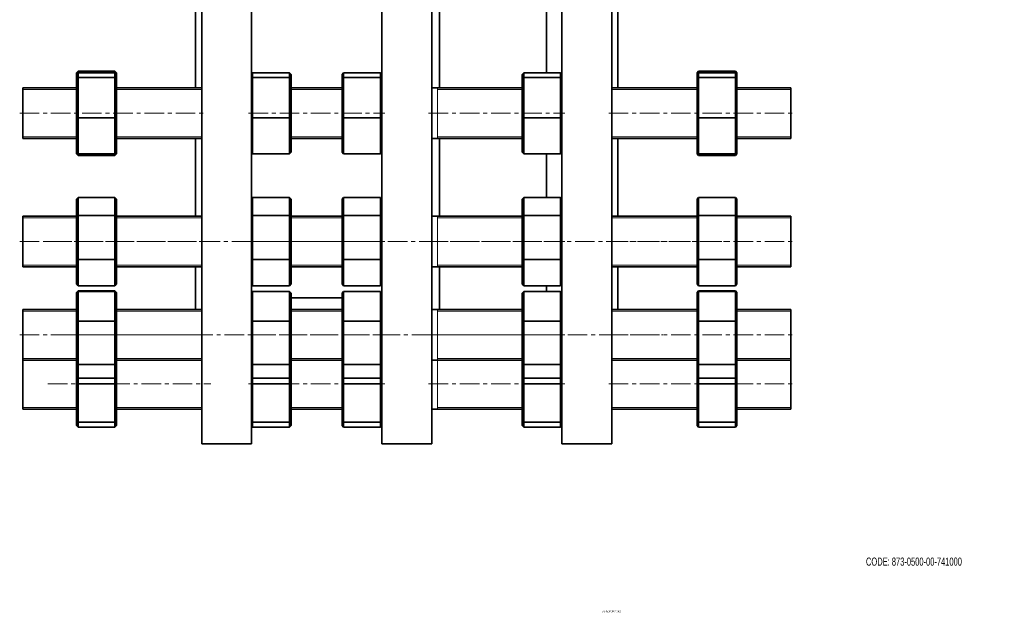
# Model space of a CAD drawing. Header units: millimetres. Extents: x -374 to 1072, y 1 to 841.
# Tile 1 of 3: x -374 to 267, y 1 to 387. Entities that reach past the tile are written whole.
import ezdxf

# ---------------------------------------------------------------- set-up
doc = ezdxf.new("R2010")
doc.units = ezdxf.units.MM
doc.linetypes.add('CENTERX2', pattern=[20.32, 12.7, -2.54, 2.54, -2.54])
doc.layers.add('NOTE', color=7, linetype='Continuous')
doc.layers.add('SLD-0', color=179, linetype='Continuous')
doc.styles.add('SLDTEXTSTYLE0', font='TXT', dxfattribs={"width": 0.605})

msp = doc.modelspace()

# ---------------------------------------------------------------- linework, layer by layer
at = {"color": 7, "linetype": 'Continuous', "lineweight": 35}
for p, q in [((-255.82, 110.94), (-255.82, 840.94)), ((-223.32, 110.94), (-223.32, 840.94)), ((-138.57, 110.94), (-138.57, 840.94)), ((-106.07, 110.94), (-106.07, 840.94)), ((-21.32, 110.94), (-21.32, 840.94)), ((11.18, 110.94), (11.18, 840.94)), ((-259.82, 342.62), (-259.82, 407.81)), ((-101.07, 342.62), (-101.07, 407.81)), ((15.18, 342.62), (15.18, 407.81)), ((-31.32, 352.49), (-31.32, 396.86)), ((-336.32, 353.58), (-337.32, 352.48)), ((-336.32, 353.58), (-336.32, 352.49)), ((-312.32, 353.58), (-336.32, 353.58)), ((-312.32, 352.49), (-312.32, 353.58)), ((-312.32, 353.58), (-311.32, 352.48)), ((67.68, 353.58), (66.68, 352.48)), ((67.68, 353.58), (67.68, 352.49)), ((91.68, 353.58), (67.68, 353.58)), ((91.68, 352.49), (91.68, 353.58)), ((91.68, 353.58), (92.68, 352.48)), ((-336.32, 352.49), (-337.32, 351.44)), ((-337.32, 351.44), (-337.32, 352.48)), ((-337.32, 348.54), (-337.32, 351.44)), ((-337.32, 348.54), (-336.32, 349.47)), ((-337.32, 323.22), (-337.32, 348.54)), ((-336.32, 352.49), (-336.32, 349.47)), ((-312.32, 352.49), (-336.32, 352.49)), ((-336.32, 349.47), (-336.32, 323.1)), ((-312.32, 349.47), (-336.32, 349.47)), ((-312.32, 349.47), (-312.32, 352.49)), ((-311.32, 351.44), (-312.32, 352.49)), ((-312.32, 323.1), (-312.32, 349.47)), ((-311.32, 348.54), (-312.32, 349.47)), ((-311.32, 352.48), (-311.32, 351.44)), ((-311.32, 351.44), (-311.32, 348.54)), ((-311.32, 348.54), (-311.32, 323.22)), ((-222.64, 352.49), (-223.32, 351.77)), ((-223.32, 348.83), (-222.64, 349.47)), ((-222.64, 352.49), (-222.64, 349.47)), ((-198.64, 352.49), (-222.64, 352.49)), ((-222.64, 349.47), (-222.64, 323.1)), ((-198.64, 349.47), (-222.64, 349.47)), ((-198.64, 349.47), (-198.64, 352.49)), ((-197.64, 351.44), (-198.64, 352.49)), ((-198.64, 323.1), (-198.64, 349.47)), ((-197.64, 348.54), (-198.64, 349.47)), ((-197.64, 351.44), (-197.64, 348.54)), ((-197.64, 348.54), (-197.64, 323.22)), ((-163.47, 352.49), (-164.47, 351.44)), ((-164.47, 348.54), (-164.47, 351.44)), ((-164.47, 348.54), (-163.47, 349.47)), ((-164.47, 323.22), (-164.47, 348.54)), ((-163.47, 352.49), (-163.47, 349.47)), ((-139.47, 352.49), (-163.47, 352.49)), ((-163.47, 349.47), (-163.47, 323.1)), ((-139.47, 349.47), (-163.47, 349.47)), ((-139.47, 349.47), (-139.47, 352.49)), ((-138.57, 351.55), (-139.47, 352.49)), ((-139.47, 323.1), (-139.47, 349.47)), ((-138.57, 348.64), (-139.47, 349.47)), ((-46.14, 352.49), (-47.14, 351.44)), ((-47.14, 348.54), (-47.14, 351.44)), ((-47.14, 348.54), (-46.14, 349.47)), ((-47.14, 323.22), (-47.14, 348.54)), ((-46.14, 352.49), (-46.14, 349.47)), ((-22.14, 352.49), (-46.14, 352.49)), ((-46.14, 349.47), (-46.14, 323.1)), ((-22.14, 349.47), (-46.14, 349.47)), ((-22.14, 349.47), (-22.14, 352.49)), ((-21.32, 351.63), (-22.14, 352.49)), ((-22.14, 323.1), (-22.14, 349.47)), ((-21.32, 348.71), (-22.14, 349.47)), ((67.68, 352.49), (66.68, 351.44)), ((66.68, 351.44), (66.68, 352.48)), ((66.68, 348.54), (66.68, 351.44)), ((66.68, 348.54), (67.68, 349.47)), ((66.68, 323.22), (66.68, 348.54)), ((67.68, 352.49), (67.68, 349.47)), ((91.68, 352.49), (67.68, 352.49)), ((67.68, 349.47), (67.68, 323.1)), ((91.68, 349.47), (67.68, 349.47)), ((91.68, 349.47), (91.68, 352.49)), ((92.68, 351.44), (91.68, 352.49)), ((91.68, 323.1), (91.68, 349.47)), ((92.68, 348.54), (91.68, 349.47)), ((92.68, 352.48), (92.68, 351.44)), ((92.68, 351.44), (92.68, 348.54)), ((92.68, 348.54), (92.68, 323.22)), ((-337.32, 342.62), (-372.32, 342.62)), ((-372.32, 309.62), (-372.32, 342.62)), ((-255.82, 342.62), (-311.32, 342.62)), ((-164.47, 342.62), (-197.64, 342.62)), ((-47.14, 342.62), (-106.07, 342.62)), ((66.68, 342.62), (11.18, 342.62)), ((127.68, 342.62), (92.68, 342.62)), ((127.68, 309.62), (127.68, 342.62)), ((-337.32, 323.22), (-336.32, 323.1)), ((-337.32, 300.8), (-337.32, 323.22)), ((-336.32, 323.1), (-336.32, 299.75)), ((-312.32, 323.1), (-336.32, 323.1)), ((-312.32, 323.1), (-311.32, 323.22)), ((-312.32, 299.75), (-312.32, 323.1)), ((-311.32, 323.22), (-311.32, 300.8)), ((-223.32, 323.19), (-222.64, 323.1)), ((-222.64, 323.1), (-222.64, 299.75)), ((-198.64, 323.1), (-222.64, 323.1)), ((-198.64, 323.1), (-197.64, 323.22)), ((-198.64, 299.75), (-198.64, 323.1)), ((-197.64, 323.22), (-197.64, 300.8)), ((-164.47, 323.22), (-163.47, 323.1)), ((-164.47, 300.8), (-164.47, 323.22)), ((-139.47, 323.1), (-163.47, 323.1)), ((-163.47, 323.1), (-163.47, 299.75)), ((-139.47, 323.1), (-138.57, 323.21)), ((-139.47, 299.75), (-139.47, 323.1)), ((-47.14, 300.8), (-47.14, 323.22)), ((-47.14, 323.22), (-46.14, 323.1)), ((-22.14, 323.1), (-46.14, 323.1)), ((-46.14, 323.1), (-46.14, 299.75)), ((-22.14, 323.1), (-21.32, 323.2)), ((-22.14, 299.75), (-22.14, 323.1)), ((66.68, 300.8), (66.68, 323.22)), ((66.68, 323.22), (67.68, 323.1)), ((67.68, 323.1), (67.68, 299.75)), ((91.68, 323.1), (67.68, 323.1)), ((91.68, 323.1), (92.68, 323.22)), ((91.68, 299.75), (91.68, 323.1)), ((92.68, 323.22), (92.68, 300.8)), ((-372.32, 309.62), (-337.32, 309.62)), ((-311.32, 309.62), (-255.82, 309.62)), ((-259.82, 259.09), (-259.82, 309.62)), ((-197.64, 309.62), (-164.47, 309.62)), ((-106.07, 309.62), (-47.14, 309.62)), ((-101.07, 259.09), (-101.07, 309.62)), ((11.18, 309.62), (66.68, 309.62)), ((15.18, 259.09), (15.18, 309.62)), ((92.68, 309.62), (127.68, 309.62)), ((-337.32, 300.8), (-336.32, 299.75)), ((-337.32, 299.76), (-337.32, 300.8)), ((-337.32, 299.76), (-336.32, 298.67)), ((-312.32, 299.75), (-336.32, 299.75)), ((-336.32, 299.75), (-336.32, 298.67)), ((-312.32, 298.67), (-336.32, 298.67)), ((-312.32, 299.75), (-311.32, 300.8)), ((-311.32, 299.76), (-312.32, 298.67)), ((-312.32, 298.67), (-312.32, 299.75)), ((-311.32, 300.8), (-311.32, 299.76)), ((-223.32, 300.47), (-222.64, 299.75)), ((-198.64, 299.75), (-222.64, 299.75)), ((-198.64, 299.75), (-197.64, 300.8)), ((-164.47, 300.8), (-163.47, 299.75)), ((-139.47, 299.75), (-163.47, 299.75)), ((-139.47, 299.75), (-138.57, 300.69)), ((-47.14, 300.8), (-46.14, 299.75)), ((-22.14, 299.75), (-46.14, 299.75)), ((-31.32, 271.3), (-31.32, 299.75)), ((-22.14, 299.75), (-21.32, 300.62)), ((66.68, 300.8), (67.68, 299.75)), ((66.68, 299.76), (66.68, 300.8)), ((66.68, 299.76), (67.68, 298.67)), ((91.68, 299.75), (67.68, 299.75)), ((67.68, 299.75), (67.68, 298.67)), ((91.68, 298.67), (67.68, 298.67)), ((91.68, 299.75), (92.68, 300.8)), ((92.68, 299.76), (91.68, 298.67)), ((91.68, 298.67), (91.68, 299.75)), ((92.68, 300.8), (92.68, 299.76)), ((-336.32, 271.3), (-337.32, 270.15)), ((-337.32, 258.88), (-337.32, 270.15)), ((-336.32, 271.3), (-336.32, 259.56)), ((-312.32, 271.3), (-336.32, 271.3)), ((-312.32, 259.56), (-312.32, 271.3)), ((-311.32, 270.15), (-312.32, 271.3)), ((-311.32, 270.15), (-311.32, 258.88)), ((-222.64, 271.3), (-223.32, 270.51)), ((-222.64, 271.3), (-222.64, 259.56)), ((-198.64, 271.3), (-222.64, 271.3)), ((-198.64, 259.56), (-198.64, 271.3)), ((-197.64, 270.15), (-198.64, 271.3)), ((-197.64, 270.15), (-197.64, 258.88)), ((-163.47, 271.3), (-164.47, 270.15)), ((-164.47, 258.88), (-164.47, 270.15)), ((-163.47, 271.3), (-163.47, 259.56)), ((-139.47, 271.3), (-163.47, 271.3)), ((-139.47, 259.56), (-139.47, 271.3)), ((-138.57, 270.27), (-139.47, 271.3)), ((-46.14, 271.3), (-47.14, 270.15)), ((-47.14, 258.88), (-47.14, 270.15)), ((-46.14, 271.3), (-46.14, 259.56)), ((-22.14, 271.3), (-46.14, 271.3)), ((-22.14, 259.56), (-22.14, 271.3)), ((-21.32, 270.36), (-22.14, 271.3)), ((67.68, 271.3), (66.68, 270.15)), ((66.68, 258.88), (66.68, 270.15)), ((67.68, 271.3), (67.68, 259.56)), ((91.68, 271.3), (67.68, 271.3)), ((91.68, 259.56), (91.68, 271.3)), ((92.68, 270.15), (91.68, 271.3)), ((92.68, 270.15), (92.68, 258.88)), ((-337.32, 259.09), (-372.32, 259.09)), ((-372.32, 226.09), (-372.32, 259.09)), ((-337.32, 258.88), (-336.32, 259.56)), ((-337.32, 231.32), (-337.32, 258.88)), ((-336.32, 259.56), (-336.32, 230.85)), ((-312.32, 259.56), (-336.32, 259.56)), ((-312.32, 230.85), (-312.32, 259.56)), ((-311.32, 258.88), (-312.32, 259.56)), ((-255.82, 259.09), (-311.32, 259.09)), ((-311.32, 258.88), (-311.32, 231.32)), ((-223.32, 259.09), (-222.64, 259.56)), ((-222.64, 259.56), (-222.64, 230.85)), ((-198.64, 259.56), (-222.64, 259.56)), ((-198.64, 230.85), (-198.64, 259.56)), ((-197.64, 258.88), (-198.64, 259.56)), ((-164.47, 259.09), (-197.64, 259.09)), ((-197.64, 258.88), (-197.64, 231.32)), ((-164.47, 258.88), (-163.47, 259.56)), ((-164.47, 231.32), (-164.47, 258.88)), ((-163.47, 259.56), (-163.47, 230.85)), ((-139.47, 259.56), (-163.47, 259.56)), ((-139.47, 230.85), (-139.47, 259.56)), ((-138.57, 258.95), (-139.47, 259.56)), ((-47.14, 259.09), (-106.07, 259.09)), ((-47.14, 258.88), (-46.14, 259.56)), ((-47.14, 231.32), (-47.14, 258.88)), ((-46.14, 259.56), (-46.14, 230.85)), ((-22.14, 259.56), (-46.14, 259.56)), ((-22.14, 230.85), (-22.14, 259.56)), ((-21.32, 259), (-22.14, 259.56)), ((66.68, 259.09), (11.18, 259.09)), ((66.68, 258.88), (67.68, 259.56)), ((66.68, 231.32), (66.68, 258.88)), ((67.68, 259.56), (67.68, 230.85)), ((91.68, 259.56), (67.68, 259.56)), ((91.68, 230.85), (91.68, 259.56)), ((92.68, 258.88), (91.68, 259.56)), ((127.68, 259.09), (92.68, 259.09)), ((92.68, 258.88), (92.68, 231.32)), ((127.68, 226.09), (127.68, 259.09)), ((-337.32, 215.03), (-337.32, 231.32)), ((-337.32, 231.32), (-336.32, 230.85)), ((-336.32, 230.85), (-336.32, 213.88)), ((-312.32, 230.85), (-336.32, 230.85)), ((-312.32, 230.85), (-311.32, 231.32)), ((-312.32, 213.88), (-312.32, 230.85)), ((-311.32, 231.32), (-311.32, 215.03)), ((-223.32, 231.17), (-222.64, 230.85)), ((-198.64, 230.85), (-222.64, 230.85)), ((-222.64, 230.85), (-222.64, 213.88)), ((-198.64, 230.85), (-197.64, 231.32)), ((-198.64, 213.88), (-198.64, 230.85)), ((-197.64, 231.32), (-197.64, 215.03)), ((-164.47, 231.32), (-163.47, 230.85)), ((-164.47, 215.03), (-164.47, 231.32)), ((-163.47, 230.85), (-163.47, 213.88)), ((-139.47, 230.85), (-163.47, 230.85)), ((-139.47, 230.85), (-138.57, 231.27)), ((-139.47, 213.88), (-139.47, 230.85)), ((-47.14, 215.03), (-47.14, 231.32)), ((-47.14, 231.32), (-46.14, 230.85)), ((-46.14, 230.85), (-46.14, 213.88)), ((-22.14, 230.85), (-46.14, 230.85)), ((-22.14, 230.85), (-21.32, 231.24)), ((-22.14, 213.88), (-22.14, 230.85)), ((66.68, 215.03), (66.68, 231.32)), ((66.68, 231.32), (67.68, 230.85)), ((67.68, 230.85), (67.68, 213.88)), ((91.68, 230.85), (67.68, 230.85)), ((91.68, 230.85), (92.68, 231.32)), ((91.68, 213.88), (91.68, 230.85)), ((92.68, 231.32), (92.68, 215.03)), ((-372.32, 226.09), (-337.32, 226.09)), ((-311.32, 226.09), (-255.82, 226.09)), ((-259.82, 198.41), (-259.82, 226.09)), ((-197.64, 226.09), (-164.47, 226.09)), ((-106.07, 226.09), (-47.14, 226.09)), ((-101.07, 198.41), (-101.07, 226.09)), ((11.18, 226.09), (66.68, 226.09)), ((15.18, 198.41), (15.18, 226.09)), ((92.68, 226.09), (127.68, 226.09)), ((-337.32, 215.03), (-336.32, 213.88)), ((-312.32, 213.88), (-336.32, 213.88)), ((-312.32, 213.88), (-311.32, 215.03)), ((-223.32, 214.67), (-222.64, 213.88)), ((-198.64, 213.88), (-222.64, 213.88)), ((-198.64, 213.88), (-197.64, 215.03)), ((-164.47, 215.03), (-163.47, 213.88)), ((-139.47, 213.88), (-163.47, 213.88)), ((-139.47, 213.88), (-138.57, 214.91)), ((-47.14, 215.03), (-46.14, 213.88)), ((-22.14, 213.88), (-46.14, 213.88)), ((-31.32, 210.14), (-31.32, 213.88)), ((-22.14, 213.88), (-21.32, 214.83)), ((66.68, 215.03), (67.68, 213.88)), ((91.68, 213.88), (67.68, 213.88)), ((91.68, 213.88), (92.68, 215.03)), ((-336.32, 210.61), (-337.32, 209.47)), ((-336.32, 210.14), (-337.32, 209.01)), ((-337.32, 209.01), (-337.32, 209.47)), ((-337.32, 190.47), (-337.32, 209.01)), ((-336.32, 210.61), (-336.32, 210.14)), ((-312.32, 210.61), (-336.32, 210.61)), ((-336.32, 210.14), (-336.32, 190.83)), ((-312.32, 210.14), (-336.32, 210.14)), ((-312.32, 210.14), (-312.32, 210.61)), ((-311.32, 209.47), (-312.32, 210.61)), ((-312.32, 190.83), (-312.32, 210.14)), ((-311.32, 209.01), (-312.32, 210.14)), ((-311.32, 209.47), (-311.32, 209.01)), ((-311.32, 209.01), (-311.32, 190.47)), ((-222.64, 210.14), (-223.32, 209.37)), ((-222.64, 210.14), (-222.64, 190.83)), ((-198.64, 210.14), (-222.64, 210.14)), ((-198.64, 190.83), (-198.64, 210.14)), ((-197.64, 209.01), (-198.64, 210.14)), ((-197.64, 209.01), (-197.64, 190.47)), ((-197.64, 205.94), (-164.47, 205.94)), ((-163.47, 210.14), (-164.47, 209.01)), ((-164.47, 190.47), (-164.47, 209.01)), ((-163.47, 210.14), (-163.47, 190.83)), ((-139.47, 210.14), (-163.47, 210.14)), ((-139.47, 190.83), (-139.47, 210.14)), ((-138.57, 209.13), (-139.47, 210.14)), ((-46.14, 210.14), (-47.14, 209.01)), ((-47.14, 190.47), (-47.14, 209.01)), ((-46.14, 210.14), (-46.14, 190.83)), ((-22.14, 210.14), (-46.14, 210.14)), ((-22.14, 190.83), (-22.14, 210.14)), ((-21.32, 209.21), (-22.14, 210.14)), ((67.68, 210.61), (66.68, 209.47)), ((67.68, 210.14), (66.68, 209.01)), ((66.68, 209.01), (66.68, 209.47)), ((66.68, 190.47), (66.68, 209.01)), ((67.68, 210.61), (67.68, 210.14)), ((91.68, 210.61), (67.68, 210.61)), ((67.68, 210.14), (67.68, 190.83)), ((91.68, 210.14), (67.68, 210.14)), ((91.68, 210.14), (91.68, 210.61)), ((92.68, 209.47), (91.68, 210.61)), ((91.68, 190.83), (91.68, 210.14)), ((92.68, 209.01), (91.68, 210.14)), ((92.68, 209.47), (92.68, 209.01)), ((92.68, 209.01), (92.68, 190.47)), ((-337.32, 198.41), (-372.32, 198.41)), ((-372.32, 165.41), (-372.32, 198.41)), ((-255.82, 198.41), (-311.32, 198.41)), ((-164.47, 198.41), (-197.64, 198.41)), ((-47.14, 198.41), (-106.07, 198.41)), ((66.68, 198.41), (11.18, 198.41)), ((127.68, 198.41), (92.68, 198.41)), ((127.68, 165.41), (127.68, 198.41)), ((-337.32, 190.47), (-336.32, 190.83)), ((-337.32, 163.36), (-337.32, 190.47)), ((-336.32, 190.83), (-336.32, 162.59)), ((-312.32, 190.83), (-336.32, 190.83)), ((-311.32, 190.47), (-312.32, 190.83)), ((-312.32, 162.59), (-312.32, 190.83)), ((-311.32, 190.47), (-311.32, 163.36)), ((-223.32, 190.58), (-222.64, 190.83)), ((-222.64, 190.83), (-222.64, 162.59)), ((-198.64, 190.83), (-222.64, 190.83)), ((-198.64, 162.59), (-198.64, 190.83)), ((-197.64, 190.47), (-198.64, 190.83)), ((-197.64, 190.47), (-197.64, 163.36)), ((-164.47, 190.47), (-163.47, 190.83)), ((-164.47, 163.36), (-164.47, 190.47)), ((-139.47, 190.83), (-163.47, 190.83)), ((-163.47, 190.83), (-163.47, 162.59)), ((-138.57, 190.51), (-139.47, 190.83)), ((-139.47, 162.59), (-139.47, 190.83)), ((-47.14, 190.47), (-46.14, 190.83)), ((-47.14, 163.36), (-47.14, 190.47)), ((-22.14, 190.83), (-46.14, 190.83)), ((-46.14, 190.83), (-46.14, 162.59)), ((-22.14, 162.59), (-22.14, 190.83)), ((-21.32, 190.53), (-22.14, 190.83)), ((66.68, 190.47), (67.68, 190.83)), ((66.68, 163.36), (66.68, 190.47)), ((91.68, 190.83), (67.68, 190.83)), ((67.68, 190.83), (67.68, 162.59)), ((91.68, 162.59), (91.68, 190.83)), ((92.68, 190.47), (91.68, 190.83)), ((92.68, 190.47), (92.68, 163.36)), ((-372.32, 165.41), (-337.32, 165.41)), ((-372.32, 133.5), (-372.32, 165.41)), ((-337.32, 163.36), (-336.32, 162.59)), ((-337.32, 154.8), (-337.32, 163.36)), ((-312.32, 162.59), (-336.32, 162.59)), ((-336.32, 162.59), (-336.32, 153.67)), ((-312.32, 162.59), (-311.32, 163.36)), ((-312.32, 153.67), (-312.32, 162.59)), ((-311.32, 165.41), (-255.82, 165.41)), ((-311.32, 163.36), (-311.32, 154.8)), ((-223.32, 163.12), (-222.64, 162.59)), ((-198.64, 162.59), (-222.64, 162.59)), ((-222.64, 162.59), (-222.64, 153.67)), ((-198.64, 162.59), (-197.64, 163.36)), ((-198.64, 153.67), (-198.64, 162.59)), ((-197.64, 165.41), (-164.47, 165.41)), ((-197.64, 163.36), (-197.64, 154.8)), ((-164.47, 163.36), (-163.47, 162.59)), ((-164.47, 154.8), (-164.47, 163.36)), ((-139.47, 162.59), (-163.47, 162.59)), ((-163.47, 162.59), (-163.47, 153.67)), ((-139.47, 162.59), (-138.57, 163.28)), ((-139.47, 153.67), (-139.47, 162.59)), ((-106.07, 165.41), (-47.14, 165.41)), ((-47.14, 163.36), (-46.14, 162.59)), ((-47.14, 154.8), (-47.14, 163.36)), ((-22.14, 162.59), (-46.14, 162.59)), ((-46.14, 162.59), (-46.14, 153.67)), ((-22.14, 162.59), (-21.32, 163.22)), ((-22.14, 153.67), (-22.14, 162.59)), ((11.18, 165.41), (66.68, 165.41)), ((66.68, 163.36), (67.68, 162.59)), ((66.68, 154.8), (66.68, 163.36)), ((91.68, 162.59), (67.68, 162.59)), ((67.68, 162.59), (67.68, 153.67)), ((91.68, 162.59), (92.68, 163.36)), ((91.68, 153.67), (91.68, 162.59)), ((92.68, 165.41), (127.68, 165.41)), ((92.68, 163.36), (92.68, 154.8)), ((127.68, 133.5), (127.68, 165.41)), ((-337.32, 154.8), (-336.32, 153.67)), ((-337.32, 150), (-337.32, 154.8)), ((-312.32, 153.67), (-311.32, 154.8)), ((-311.32, 154.8), (-311.32, 150)), ((-223.32, 154.44), (-222.64, 153.67)), ((-198.64, 153.67), (-197.64, 154.8)), ((-197.64, 154.8), (-197.64, 150)), ((-164.47, 154.8), (-163.47, 153.67)), ((-164.47, 150), (-164.47, 154.8)), ((-139.47, 153.67), (-138.57, 154.68)), ((-47.14, 154.8), (-46.14, 153.67)), ((-47.14, 150), (-47.14, 154.8)), ((-22.14, 153.67), (-21.32, 154.6)), ((66.68, 154.8), (67.68, 153.67)), ((66.68, 150), (66.68, 154.8)), ((91.68, 153.67), (92.68, 154.8)), ((92.68, 154.8), (92.68, 150)), ((-337.32, 126), (-337.32, 150)), ((-337.32, 150), (-336.32, 150)), ((-312.32, 153.67), (-336.32, 153.67)), ((-336.32, 153.67), (-336.32, 150)), ((-336.32, 150), (-336.32, 125)), ((-312.32, 150), (-336.32, 150)), ((-312.32, 150), (-312.32, 153.67)), ((-312.32, 125), (-312.32, 150)), ((-311.32, 150), (-312.32, 150)), ((-311.32, 150), (-311.32, 126)), ((-223.32, 150), (-222.64, 150)), ((-198.64, 153.67), (-222.64, 153.67)), ((-222.64, 153.67), (-222.64, 150)), ((-222.64, 150), (-222.64, 125)), ((-198.64, 150), (-222.64, 150)), ((-198.64, 150), (-198.64, 153.67)), ((-198.64, 125), (-198.64, 150)), ((-197.64, 150), (-198.64, 150)), ((-197.64, 150), (-197.64, 126)), ((-164.47, 126), (-164.47, 150)), ((-164.47, 150), (-163.47, 150)), ((-139.47, 153.67), (-163.47, 153.67)), ((-163.47, 153.67), (-163.47, 150)), ((-163.47, 150), (-163.47, 125)), ((-139.47, 150), (-163.47, 150)), ((-139.47, 150), (-139.47, 153.67)), ((-139.47, 125), (-139.47, 150)), ((-138.57, 150), (-139.47, 150)), ((-47.14, 126), (-47.14, 150)), ((-47.14, 150), (-46.14, 150)), ((-22.14, 153.67), (-46.14, 153.67)), ((-46.14, 153.67), (-46.14, 150)), ((-46.14, 150), (-46.14, 125)), ((-22.14, 150), (-46.14, 150)), ((-22.14, 150), (-22.14, 153.67)), ((-22.14, 125), (-22.14, 150)), ((-21.32, 150), (-22.14, 150)), ((66.68, 150), (67.68, 150)), ((66.68, 126), (66.68, 150)), ((91.68, 153.67), (67.68, 153.67)), ((67.68, 153.67), (67.68, 150)), ((67.68, 150), (67.68, 125)), ((91.68, 150), (67.68, 150)), ((91.68, 150), (91.68, 153.67)), ((92.68, 150), (91.68, 150)), ((91.68, 125), (91.68, 150)), ((92.68, 150), (92.68, 126)), ((-372.32, 133.5), (-337.32, 133.5)), ((-311.32, 133.5), (-255.82, 133.5)), ((-197.64, 133.5), (-164.47, 133.5)), ((-106.07, 133.5), (-47.14, 133.5)), ((11.18, 133.5), (66.68, 133.5)), ((92.68, 133.5), (127.68, 133.5)), ((-337.32, 126), (-336.32, 125)), ((-337.32, 122.89), (-337.32, 126)), ((-337.32, 122.89), (-336.32, 121.76)), ((-312.32, 125), (-336.32, 125)), ((-336.32, 125), (-336.32, 121.76)), ((-312.32, 125), (-311.32, 126)), ((-312.32, 121.76), (-312.32, 125)), ((-312.32, 121.76), (-311.32, 122.89)), ((-311.32, 126), (-311.32, 122.89)), ((-223.32, 125.69), (-222.64, 125)), ((-223.32, 122.54), (-222.64, 121.76)), ((-198.64, 125), (-222.64, 125)), ((-222.64, 125), (-222.64, 121.76)), ((-198.64, 125), (-197.64, 126)), ((-198.64, 121.76), (-198.64, 125)), ((-198.64, 121.76), (-197.64, 122.89)), ((-197.64, 126), (-197.64, 122.89)), ((-164.47, 126), (-163.47, 125)), ((-164.47, 122.89), (-164.47, 126)), ((-164.47, 122.89), (-163.47, 121.76)), ((-139.47, 125), (-163.47, 125)), ((-163.47, 125), (-163.47, 121.76)), ((-139.47, 125), (-138.57, 125.9)), ((-139.47, 121.76), (-139.47, 125)), ((-139.47, 121.76), (-138.57, 122.78)), ((-47.14, 126), (-46.14, 125)), ((-47.14, 122.89), (-47.14, 126)), ((-47.14, 122.89), (-46.14, 121.76)), ((-22.14, 125), (-46.14, 125)), ((-46.14, 125), (-46.14, 121.76)), ((-22.14, 125), (-21.32, 125.82)), ((-22.14, 121.76), (-22.14, 125)), ((-22.14, 121.76), (-21.32, 122.69)), ((66.68, 126), (67.68, 125)), ((66.68, 122.89), (66.68, 126)), ((66.68, 122.89), (67.68, 121.76)), ((91.68, 125), (67.68, 125)), ((67.68, 125), (67.68, 121.76)), ((91.68, 125), (92.68, 126)), ((91.68, 121.76), (91.68, 125)), ((91.68, 121.76), (92.68, 122.89)), ((92.68, 126), (92.68, 122.89)), ((-312.32, 121.76), (-336.32, 121.76)), ((-198.64, 121.76), (-222.64, 121.76)), ((-139.47, 121.76), (-163.47, 121.76)), ((-22.14, 121.76), (-46.14, 121.76)), ((91.68, 121.76), (67.68, 121.76)), ((-255.82, 110.94), (-223.32, 110.94)), ((-138.57, 110.94), (-106.07, 110.94)), ((-21.32, 110.94), (11.18, 110.94))]:
    msp.add_line(p, q, dxfattribs=at)
at = {"color": 7, "linetype": 'Continuous', "lineweight": 18}
for p, q in [((-337.32, 341.52), (-372.32, 341.52)), ((-255.82, 341.52), (-311.32, 341.52)), ((-164.47, 341.52), (-197.64, 341.52)), ((-47.14, 341.52), (-102.32, 341.52)), ((66.68, 341.52), (11.18, 341.52)), ((127.68, 341.52), (92.68, 341.52)), ((-372.32, 310.72), (-337.32, 310.72)), ((-311.32, 310.72), (-255.82, 310.72)), ((-197.64, 310.72), (-164.47, 310.72)), ((-102.32, 310.72), (-47.14, 310.72)), ((11.18, 310.72), (66.68, 310.72)), ((92.68, 310.72), (127.68, 310.72)), ((-337.32, 257.99), (-372.32, 257.99)), ((-255.82, 257.99), (-311.32, 257.99)), ((-164.47, 257.99), (-197.64, 257.99)), ((-47.14, 257.99), (-102.32, 257.99)), ((66.68, 257.99), (11.18, 257.99)), ((127.68, 257.99), (92.68, 257.99)), ((-372.32, 227.19), (-337.32, 227.19)), ((-311.32, 227.19), (-255.82, 227.19)), ((-197.64, 227.19), (-164.47, 227.19)), ((-102.32, 227.19), (-47.14, 227.19)), ((11.18, 227.19), (66.68, 227.19)), ((92.68, 227.19), (127.68, 227.19)), ((-337.32, 197.3), (-372.32, 197.3)), ((-255.82, 197.3), (-311.32, 197.3)), ((-164.47, 197.3), (-197.64, 197.3)), ((-47.14, 197.3), (-102.32, 197.3)), ((66.68, 197.3), (11.18, 197.3)), ((127.68, 197.3), (92.68, 197.3)), ((-372.32, 166.51), (-337.32, 166.51)), ((-337.32, 165.4), (-372.32, 165.4)), ((-311.32, 166.51), (-255.82, 166.51)), ((-255.82, 165.4), (-311.32, 165.4)), ((-197.64, 166.51), (-164.47, 166.51)), ((-164.47, 165.4), (-197.64, 165.4)), ((-102.32, 166.51), (-47.14, 166.51)), ((-47.14, 165.4), (-102.32, 165.4)), ((11.18, 166.51), (66.68, 166.51)), ((66.68, 165.4), (11.18, 165.4)), ((92.68, 166.51), (127.68, 166.51)), ((127.68, 165.4), (92.68, 165.4)), ((-372.32, 134.6), (-337.32, 134.6)), ((-311.32, 134.6), (-255.82, 134.6)), ((-197.64, 134.6), (-164.47, 134.6)), ((-102.32, 134.6), (-47.14, 134.6)), ((11.18, 134.6), (66.68, 134.6)), ((92.68, 134.6), (127.68, 134.6))]:
    msp.add_line(p, q, dxfattribs=at)
at = {"color": 7, "linetype": 'Continuous', "lineweight": 25}
for p, q in [((-102.32, 309.62), (-102.32, 309.66)), ((-102.32, 226.09), (-102.32, 226.14)), ((-102.32, 165.41), (-102.32, 165.45)), ((-102.32, 133.5), (-102.32, 133.54))]:
    msp.add_line(p, q, dxfattribs=at)
at = {"color": 7, "linetype": 'Continuous', "lineweight": 18, "flags": 128}
for points in [[(-102.32, 309.66), (-102.32, 310.02), (-102.32, 310.71), (-102.32, 311.73), (-102.32, 313.06), (-102.32, 314.67), (-102.32, 316.52), (-102.32, 318.58), (-102.32, 320.79), (-102.32, 323.12), (-102.32, 325.52), (-102.32, 327.93), (-102.32, 330.29), (-102.32, 332.57), (-102.32, 334.72), (-102.32, 336.68), (-102.32, 338.41), (-102.32, 339.88), (-102.32, 341.06), (-102.32, 341.92), (-102.32, 342.44), (-102.32, 342.62), (-102.32, 342.62)], [(-102.32, 226.14), (-102.32, 226.49), (-102.32, 227.18), (-102.32, 228.2), (-102.32, 229.53), (-102.32, 231.14), (-102.32, 232.99), (-102.32, 235.05), (-102.32, 237.26), (-102.32, 239.6), (-102.32, 241.99), (-102.32, 244.4), (-102.32, 246.77), (-102.32, 249.05), (-102.32, 251.19), (-102.32, 253.15), (-102.32, 254.88), (-102.32, 256.35), (-102.32, 257.53), (-102.32, 258.39), (-102.32, 258.92), (-102.32, 259.09), (-102.32, 259.09)], [(-102.32, 165.45), (-102.32, 165.8), (-102.32, 166.49), (-102.32, 167.52), (-102.32, 168.85), (-102.32, 170.45), (-102.32, 172.3), (-102.32, 174.36), (-102.32, 176.58), (-102.32, 178.91), (-102.32, 181.3), (-102.32, 183.71), (-102.32, 186.08), (-102.32, 188.36), (-102.32, 190.5), (-102.32, 192.46), (-102.32, 194.19), (-102.32, 195.67), (-102.32, 196.85), (-102.32, 197.71), (-102.32, 198.23), (-102.32, 198.41), (-102.32, 198.41)], [(-102.32, 133.54), (-102.32, 133.9), (-102.32, 134.59), (-102.32, 135.61), (-102.32, 136.94), (-102.32, 138.55), (-102.32, 140.4), (-102.32, 142.46), (-102.32, 144.67), (-102.32, 147), (-102.32, 149.4), (-102.32, 151.8), (-102.32, 154.17), (-102.32, 156.45), (-102.32, 158.6), (-102.32, 160.55), (-102.32, 162.29), (-102.32, 163.76), (-102.32, 164.94), (-102.32, 165.8), (-102.32, 166.32), (-102.32, 166.5), (-102.32, 166.5)]]:
    msp.add_lwpolyline(points, dxfattribs=at)
at = {"layer": 'NOTE', "linetype": 'CENTERX2', "lineweight": 18}
for p, q in [((-374.32, 326.12), (-253.82, 326.12)), ((-225.32, 326.12), (-136.57, 326.12)), ((-108.07, 326.12), (-19.32, 326.12)), ((9.18, 326.12), (129.68, 326.12)), ((-374.32, 242.59), (-253.82, 242.59)), ((-358.16, 242.59), (88.68, 242.59)), ((-225.32, 242.59), (-136.57, 242.59)), ((-108.07, 242.59), (-19.32, 242.59)), ((9.18, 242.59), (129.68, 242.59)), ((-374.32, 181.91), (-253.82, 181.91)), ((-342.58, 181.91), (44.37, 181.91)), ((-225.32, 181.91), (-136.57, 181.91)), ((-108.07, 181.91), (-19.32, 181.91)), ((9.18, 181.91), (129.68, 181.91)), ((-355.96, 150), (-249.82, 150)), ((-225.32, 150), (-136.57, 150)), ((-108.07, 150), (-19.32, 150)), ((9.18, 150), (129.68, 150))]:
    msp.add_line(p, q, dxfattribs=at)

# ---------------------------------------------------------------- texts
at = {"layer": 'NOTE', "insert": (176.66, 36.93), "char_height": 5.2917, "attachment_point": 1, "style": 'SLDTEXTSTYLE0'}
msp.add_mtext('CODE: 873-0500-00-741000', dxfattribs=at)
at = {"layer": 'SLD-0', "insert": (4.65, 2.64), "char_height": 1.3229, "attachment_point": 1, "style": 'SLDTEXTSTYLE0'}
msp.add_mtext('873-0500-00-741000', dxfattribs=at)

doc.saveas('drawing.dxf')
